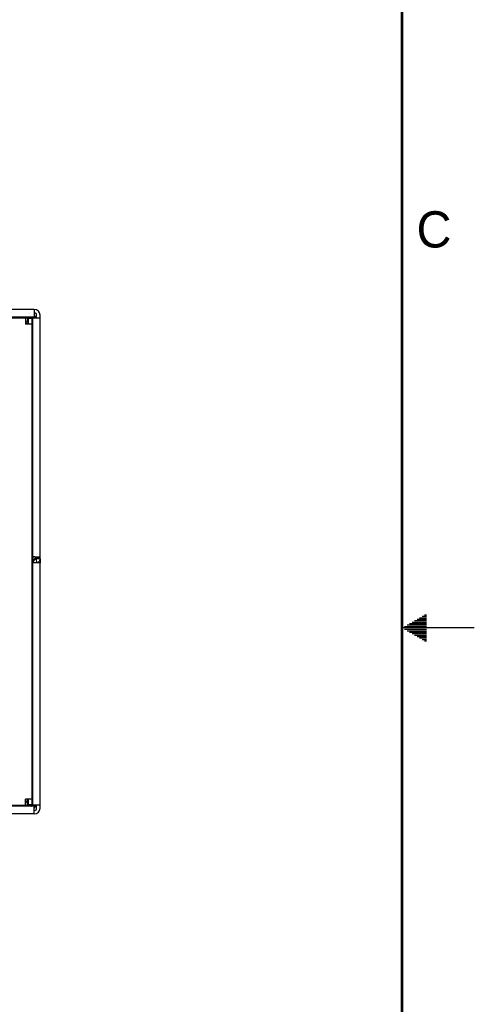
# Model space of a CAD drawing. Header units: inches. Extents: x 0 to 34, y 0 to 22.
# Tile 154 of 155: x 30.9 to 34, y 8.4 to 15.2. Entities that reach past the tile are written whole.
import ezdxf

# ---------------------------------------------------------------- set-up
doc = ezdxf.new("R2010")
doc.units = ezdxf.units.IN
doc.header["$LTSCALE"] = 1.87
doc.header["$MEASUREMENT"] = 0
doc.layers.get('0').update_dxf_attribs({"linetype": 'CONTINUOUS'})
doc.layers.add('02___PRT_ALL_AXES', color=7, linetype='CONTINUOUS')
doc.styles.add('TEXTSTYLE_2', font='txt')

msp = doc.modelspace()

# ---------------------------------------------------------------- linework, layer by layer
at = {"color": 3, "linetype": 'CONTINUOUS'}
for p, q in [((30.9576, 13.199), (25.9776, 13.199)), ((30.9576, 13.199), (30.9576, 13.146)), ((30.9576, 13.146), (25.9776, 13.146)), ((30.9156, 13.136), (30.9156, 13.097)), ((30.9976, 13.139), (30.9446, 13.139)), ((30.9446, 13.139), (30.9446, 11.4935)), ((30.9976, 9.7545), (30.9976, 13.159)), ((30.8956, 13.117), (30.9106, 13.117)), ((30.9976, 11.4495), (30.9446, 11.4495)), ((30.9446, 11.4495), (30.9446, 9.775)), ((30.9651, 11.4911), (30.9684, 11.4909)), ((30.9684, 11.4909), (30.9711, 11.4907)), ((30.9711, 11.4907), (30.9736, 11.4905)), ((30.9736, 11.4905), (30.9771, 11.4903)), ((30.9771, 11.4903), (30.9876, 11.4895)), ((30.9106, 9.8015), (30.8956, 9.8015)), ((30.9106, 9.7965), (30.8956, 9.7965)), ((30.9106, 9.7965), (30.9106, 9.8015)), ((30.9156, 9.8165), (30.9156, 9.7775)), ((30.9576, 9.7675), (25.9776, 9.7675)), ((30.9976, 9.775), (30.9446, 9.775)), ((30.9576, 9.7145), (30.9576, 9.7675)), ((30.9576, 9.7145), (25.9776, 9.7145))]:
    msp.add_line(p, q, dxfattribs=at)
at = {"color": 7, "linetype": 'CONTINUOUS'}
for p, q in [((26.0246, 13.141), (30.9106, 13.141)), ((30.8956, 13.141), (30.8956, 13.097)), ((30.9106, 13.141), (30.9106, 13.117)), ((30.9396, 13.136), (30.9156, 13.136)), ((30.9396, 13.136), (30.9396, 9.7775)), ((30.9476, 13.1417), (30.9476, 13.139)), ((30.9736, 13.139), (30.9736, 13.159)), ((30.8956, 13.1054), (30.9156, 13.1054)), ((30.9396, 13.097), (30.8956, 13.097)), ((30.9396, 13.1054), (30.9439, 13.1054)), ((30.9396, 13.0754), (30.9439, 13.0754)), ((30.9396, 13.0747), (30.9446, 13.0747)), ((30.9396, 13.0472), (30.9446, 13.0472)), ((30.9446, 13.0442), (30.9396, 13.0442)), ((30.9396, 13.0227), (30.9446, 13.0227)), ((30.9446, 13.0192), (30.9396, 13.0192)), ((30.943, 13.0124), (30.9396, 13.0124)), ((30.9396, 13.0093), (30.9446, 13.0091)), ((30.943, 13.0124), (30.943, 13.0174)), ((30.9396, 12.9848), (30.9446, 12.9848)), ((30.9399, 12.9668), (30.9446, 12.9668)), ((30.9446, 12.8548), (30.9399, 12.8548)), ((30.9396, 12.8347), (30.9446, 12.8348)), ((30.9396, 12.8122), (30.9446, 12.8125)), ((30.9401, 12.7805), (30.9425, 12.7781)), ((30.9425, 12.7781), (30.9446, 12.7781)), ((30.9425, 12.7781), (30.9425, 12.6522)), ((30.9396, 12.6522), (30.9446, 12.6522)), ((30.9396, 12.4967), (30.9446, 12.4967)), ((30.9396, 12.3162), (30.9446, 12.3162)), ((30.9396, 12.1607), (30.9446, 12.1607)), ((30.9396, 11.9912), (30.9446, 11.9912)), ((30.9396, 11.8357), (30.9446, 11.8357)), ((30.9425, 11.8357), (30.9425, 11.7319)), ((30.9401, 11.7295), (30.9425, 11.7319)), ((30.9446, 11.732), (30.9425, 11.7319)), ((30.9396, 11.5243), (30.9446, 11.5241)), ((30.9396, 11.4998), (30.9447, 11.4998)), ((30.9437, 11.4823), (30.9437, 11.4935)), ((30.9472, 11.4927), (30.9472, 11.4488)), ((30.9471, 11.4818), (30.9399, 11.4818)), ((30.9466, 11.4823), (30.9471, 11.4818)), ((30.964, 11.4912), (30.964, 11.4784)), ((30.9731, 11.475), (30.9728, 11.4748)), ((30.9758, 11.4513), (30.9728, 11.4748)), ((30.9736, 11.4765), (30.9736, 11.4907)), ((30.9976, 11.4879), (30.9736, 11.4879)), ((30.9976, 11.4813), (30.9736, 11.4813)), ((30.9976, 11.4765), (30.9736, 11.4765)), ((30.9399, 11.3698), (30.9446, 11.3698)), ((30.9437, 11.3498), (30.9437, 11.3692)), ((30.9396, 11.3497), (30.9446, 11.3498)), ((30.9396, 11.3272), (30.9446, 11.3275)), ((30.9396, 11.325), (30.9446, 11.325)), ((30.9396, 11.316), (30.9446, 11.316)), ((30.9396, 11.26), (30.9446, 11.26)), ((30.9396, 11.2165), (30.9446, 11.2165)), ((30.9396, 11.0915), (30.9446, 11.0915)), ((30.9396, 11.0777), (30.9446, 11.0777)), ((30.9396, 10.9222), (30.9446, 10.9222)), ((30.9396, 10.7527), (30.9446, 10.7527)), ((30.9396, 10.5972), (30.9446, 10.5972)), ((30.9396, 10.4518), (30.9446, 10.4516)), ((30.9396, 10.4273), (30.9446, 10.4273)), ((30.9396, 10.4167), (30.9446, 10.4167)), ((30.9437, 10.4167), (30.9437, 10.4273)), ((30.9396, 10.2612), (30.9446, 10.2612)), ((30.9396, 10.2547), (30.9446, 10.255)), ((30.9401, 10.2165), (30.9425, 10.2141)), ((30.9425, 10.2141), (30.9446, 10.2141)), ((30.9425, 10.2141), (30.9425, 10.0139)), ((30.9401, 10.0115), (30.9425, 10.0139)), ((30.9446, 10.014), (30.9425, 10.0139)), ((30.9396, 9.9017), (30.943, 9.9017)), ((30.9401, 9.8986), (30.9446, 9.8986)), ((30.943, 9.9017), (30.943, 9.8986)), ((30.9396, 9.8165), (30.8956, 9.8165)), ((30.8956, 9.7725), (30.8956, 9.8165)), ((30.9106, 9.8015), (30.9106, 9.8165)), ((30.9156, 9.8085), (30.9106, 9.8085)), ((30.9106, 9.7725), (30.9106, 9.7965)), ((30.9446, 9.8422), (30.9396, 9.8422)), ((30.9439, 9.8385), (30.9396, 9.8385)), ((30.9439, 9.8085), (30.9396, 9.8085)), ((30.9106, 9.7725), (26.0246, 9.7725)), ((30.8566, 9.7689), (30.8566, 9.7725)), ((30.9363, 9.7685), (30.8566, 9.7685)), ((30.9396, 9.7775), (30.9156, 9.7775)), ((30.9476, 9.775), (30.9476, 9.7722)), ((30.9736, 9.7545), (30.9736, 9.775))]:
    msp.add_line(p, q, dxfattribs=at)
at = {"color": 2, "linetype": 'CONTINUOUS'}
for p, q in [((33.6559, 11.09), (33.6697, 11.09)), ((33.5347, 11.02), (33.6697, 11.02)), ((33.552, 11.03), (33.6697, 11.03)), ((33.5693, 11.04), (33.6697, 11.04)), ((33.5866, 11.05), (33.6697, 11.05)), ((33.6039, 11.06), (33.6697, 11.06)), ((33.6213, 11.07), (33.6697, 11.07)), ((33.6386, 11.08), (33.6697, 11.08)), ((34, 11), (33.5, 11)), ((33.5173, 11.01), (33.6697, 11.01)), ((33.5173, 10.99), (33.6697, 10.99)), ((33.5347, 10.98), (33.6697, 10.98)), ((33.552, 10.97), (33.6697, 10.97)), ((33.5693, 10.96), (33.6697, 10.96)), ((33.5866, 10.95), (33.6697, 10.95)), ((33.6039, 10.94), (33.6697, 10.94)), ((33.6213, 10.93), (33.6697, 10.93)), ((33.6386, 10.92), (33.6697, 10.92)), ((33.6559, 10.91), (33.6697, 10.91))]:
    msp.add_line(p, q, dxfattribs=at)
at = {"color": 7, "linetype": 'CONTINUOUS', "const_width": 0.02}
msp.add_lwpolyline([(33.5, 0.5), (33.5, 21.5)], dxfattribs=at)
at = {"color": 3, "linetype": 'CONTINUOUS'}
for centre, radius, start, end in [((30.9576, 13.159), 0.04, 0, 90), ((30.9726, 11.4759), 0.0248, 277.43526, 298.1156), ((30.9724, 11.4762), 0.0252, 298.19215, 315.6225), ((30.972, 11.4764), 0.0257, 339.61779, 0.01502), ((30.9576, 9.7545), 0.04, 270, 360)]:
    msp.add_arc(centre, radius, start, end, dxfattribs=at)
at = {"color": 7, "linetype": 'CONTINUOUS'}
for centre, radius, start, end in [((30.9363, 13.1379), 0.00742, 29.8404, 60.04181), ((30.9576, 13.159), 0.016, 0, 85.00224), ((30.9576, 9.7545), 0.016, 274.99776, 360)]:
    msp.add_arc(centre, radius, start, end, dxfattribs=at)
for centre, major_axis, ratio, start_param, end_param in [((30.9321, 13.1377), (0.023, 0.023), 0.999695, -0.490795, -0.138299), ((30.9316, 13.1372), (0.023, 0.023), 0.999695, 5.553589, 6.115374), ((30.9338, 12.8099), (0.01, 0), 0.017455, 5.348231, 6.265732), ((30.9338, 12.7818), (0.01, 0), 0.017455, 0.017453, 0.942226), ((30.9338, 11.7282), (0.01, 0), 0.017455, -0.942226, -0.017453), ((30.9338, 11.5266), (0.01, 0), 0.017455, 0.017453, 0.934954), ((30.9338, 10.4541), (0.01, 0), 0.017455, 0.017453, 0.934954), ((30.9338, 10.2178), (0.01, 0), 0.017455, 0.017453, 0.942226), ((30.9338, 10.2524), (0.01, 0), 0.017455, 5.348231, 6.265732), ((30.9338, 10.0102), (0.01, 0), 0.017455, -0.942226, -0.017453), ((30.9338, 9.9024), (0.01, 0), 0.017455, -0.863264, -0.017453), ((30.9401, 9.7722), (0.0053, -0.0053), 0.999695, 0.077017, 0.785246), ((30.9316, 9.7762), (0.023, -0.023), 0.999695, 6.450997, 7.030545), ((30.9321, 9.7757), (-0.023, 0.023), 0.999695, -3.003294, -2.748988)]:
    msp.add_ellipse(centre, major_axis=major_axis, ratio=ratio, start_param=start_param, end_param=end_param, dxfattribs=at)
for points, knots in [([(30.9438, 13.1378), (30.9438, 13.1388), (30.9435, 13.1402), (30.9429, 13.1413), (30.9428, 13.1416)], [0, 0, 0, 0, 0.747669, 1, 1, 1, 1]), ([(30.9728, 11.4748), (30.9696, 11.4744), (30.9635, 11.4724), (30.9559, 11.4665), (30.9508, 11.4583), (30.9496, 11.452), (30.9496, 11.4488)], [0, 0, 0, 0, 0.251006, 0.499722, 0.748377, 1, 1, 1, 1]), ([(30.9729, 11.4893), (30.973, 11.4892), (30.9734, 11.4888), (30.9736, 11.4882), (30.9736, 11.4879)], [0, 0, 0, 0, 0.293572, 1, 1, 1, 1]), ([(30.9736, 11.4765), (30.9736, 11.4763), (30.9736, 11.4758), (30.9734, 11.4752), (30.9731, 11.475)], [0, 0, 0, 0, 0.281265, 1, 1, 1, 1]), ([(30.9363, 9.7685), (30.9372, 9.7685), (30.9391, 9.7689), (30.9414, 9.7704), (30.9431, 9.7726), (30.9436, 9.7744), (30.9437, 9.7752)], [0, 0, 0, 0, 0.252293, 0.503505, 0.752349, 1, 1, 1, 1])]:
    msp.add_open_spline(points, degree=3, knots=knots, dxfattribs=at)
at = {"color": 3, "linetype": 'CONTINUOUS'}
for points, knots in [([(30.9446, 11.4935), (30.9446, 11.4934), (30.9448, 11.4933), (30.9453, 11.4931), (30.9463, 11.4928), (30.9481, 11.4925), (30.9506, 11.4922), (30.9536, 11.492), (30.9571, 11.4917), (30.961, 11.4914), (30.9637, 11.4912), (30.9651, 11.4911)], [0, 0, 0, 0, 0.008497, 0.023806, 0.078994, 0.167332, 0.286966, 0.434319, 0.60554, 0.795892, 1, 1, 1, 1]), ([(30.9758, 11.4513), (30.9752, 11.4512), (30.9741, 11.4506), (30.9736, 11.4494), (30.9736, 11.4488)], [0, 0, 0, 0, 0.49575, 1, 1, 1, 1]), ([(30.9876, 11.4895), (30.989, 11.4894), (30.991, 11.4892), (30.9934, 11.4889), (30.9949, 11.4887), (30.996, 11.4885), (30.9969, 11.4883), (30.9974, 11.4881), (30.9976, 11.488), (30.9976, 11.4879)], [0, 0, 0, 0, 0.413073, 0.583061, 0.725629, 0.838795, 0.92175, 0.974467, 1, 1, 1, 1]), ([(30.996, 11.4675), (30.9957, 11.4667), (30.9943, 11.4634), (30.9922, 11.4605), (30.9904, 11.4586)], [0, 0, 0, 0, 0.250645, 1, 1, 1, 1])]:
    msp.add_open_spline(points, degree=3, knots=knots, dxfattribs=at)
at = {"layer": '02___PRT_ALL_AXES', "color": 3, "linetype": 'CONTINUOUS'}
msp.add_line((30.9976, 11.4765), (30.9976, 11.4495), dxfattribs=at)
at = {"layer": '02___PRT_ALL_AXES', "color": 7, "linetype": 'CONTINUOUS'}
msp.add_arc((30.9757, 11.4552), 0.0261, 159.11424, 179.93402, dxfattribs=at)
msp.add_open_spline([(30.9637, 11.4783), (30.9609, 11.4768), (30.9558, 11.4729), (30.9525, 11.4674), (30.9513, 11.4644)], degree=3, knots=[0, 0, 0, 0, 0.501047, 1, 1, 1, 1], dxfattribs=at)
msp.add_open_spline([(30.9728, 11.4812), (30.9696, 11.4808), (30.9665, 11.4798), (30.9637, 11.4783)], degree=3, dxfattribs=at)

# ---------------------------------------------------------------- texts
at = {"color": 2, "linetype": 'CONTINUOUS', "insert": (33.6004, 13.8767), "char_height": 0.25, "width": 0.25, "attachment_point": 1, "line_spacing_factor": 0.9, "style": 'TEXTSTYLE_2'}
msp.add_mtext('C', dxfattribs=at)

doc.saveas('drawing.dxf')
